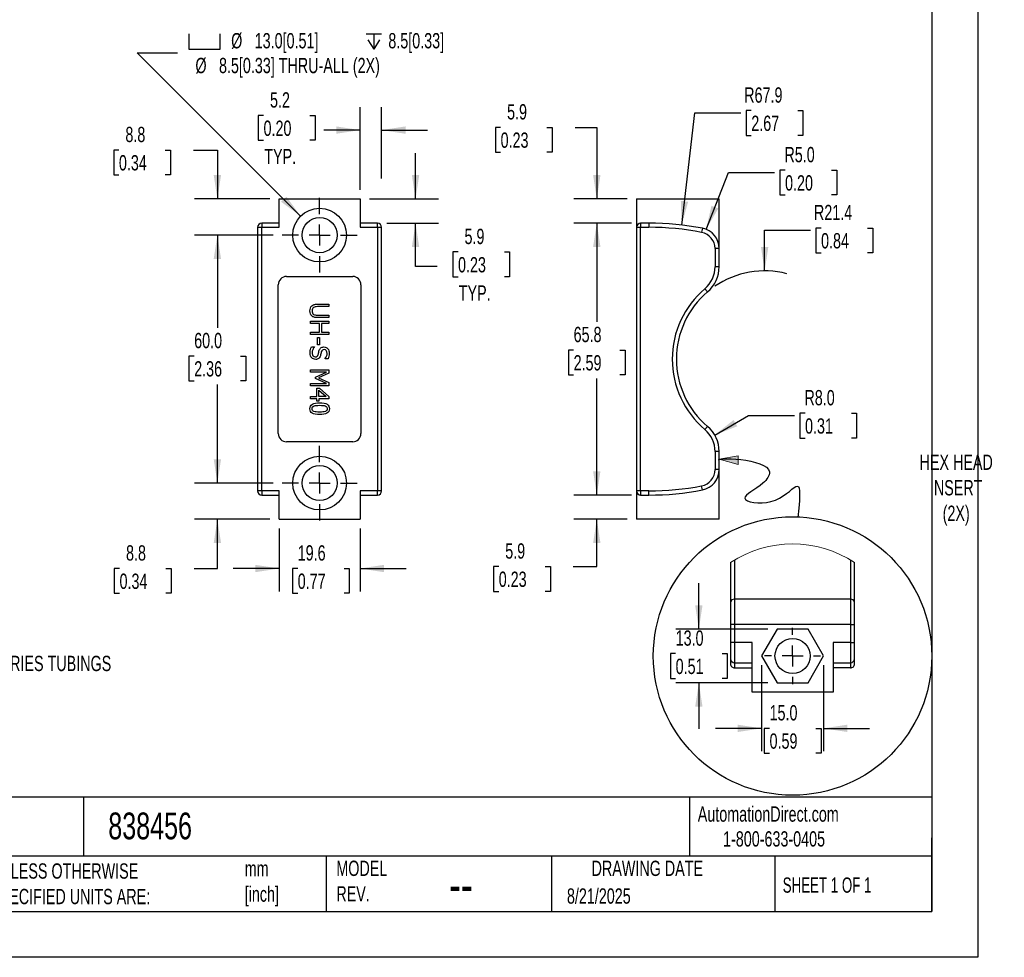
# Model space of a CAD drawing. Header units: millimetres. Extents: x 0 to 495, y 0 to 378.
# Tile 3 of 4: x 257 to 495, y 0 to 227. Entities that reach past the tile are written whole.
import ezdxf

# ---------------------------------------------------------------- set-up
doc = ezdxf.new("R2010")
doc.units = ezdxf.units.MM
doc.header["$LTSCALE"] = 1.75
doc.linetypes.add('CENTERX2', pattern=[20.32, 12.7, -2.54, 2.54, -2.54])
doc.layers.add('CENTER', color=40, linetype='CENTERX2')
doc.layers.add('DIMENSIONS', color=140, linetype='Continuous', lineweight=25)
doc.layers.add('TEXT', color=140, linetype='Continuous', lineweight=25)
doc.styles.add('SLDTEXTSTYLE0', font='TXT', dxfattribs={"width": 0.7})
doc.styles.add('SLDTEXTSTYLE1', font='TXT', dxfattribs={"width": 0.65})
doc.dimstyles.new('SLDDIMSTYLE0', dxfattribs={"dimtxt": 3.776514, "dimasz": 5.7785, "dimexe": 0, "dimexo": 0.0625, "dimgap": 0.944128, "dimtad": 0, "dimtih": 1, "dimtoh": 1, "dimdec": 1, "dimrnd": 1e-09, "dimzin": 4, "dimdsep": 46, "dimtxsty": 'SLDTEXTSTYLE0', "dimsah": 1, "dimcen": 0.09, "dimadec": 0, "dimazin": 1, "dimtfac": 1, "dimtdec": 1, "dimtmove": 0, "dimatfit": 0, "dimfxl": 0, "dimfrac": 2, "dimtolj": 1, "dimtzin": 12, "dimarcsym": 0})
doc.dimstyles.new('SLDDIMSTYLE1', dxfattribs={"dimtxt": 3.776514, "dimasz": 5.7785, "dimexe": 0, "dimexo": 0.0625, "dimgap": 0.944128, "dimtad": 0, "dimtih": 1, "dimtoh": 1, "dimdec": 1, "dimrnd": 1e-09, "dimzin": 12, "dimdsep": 46, "dimtxsty": 'SLDTEXTSTYLE0', "dimsah": 1, "dimcen": 0.09, "dimadec": 0, "dimazin": 3, "dimtfac": 1, "dimtdec": 1, "dimtmove": 0, "dimatfit": 0, "dimfxl": 0, "dimfrac": 2, "dimtolj": 1, "dimtzin": 12, "dimarcsym": 0})
doc.dimstyles.new('SLDDIMSTYLE2', dxfattribs={"dimtxt": 3.776514, "dimasz": 5.7785, "dimexe": 0, "dimexo": 0.0625, "dimgap": 0.944128, "dimtad": 0, "dimtih": 1, "dimtoh": 1, "dimdec": 1, "dimrnd": 1e-09, "dimzin": 4, "dimdsep": 46, "dimtxsty": 'SLDTEXTSTYLE0', "dimsah": 1, "dimcen": 0.09, "dimadec": 0, "dimazin": 1, "dimtfac": 1, "dimtdec": 1, "dimtofl": 0, "dimtmove": 0, "dimatfit": 3, "dimfxl": 0, "dimfrac": 2, "dimtolj": 1, "dimtzin": 12, "dimarcsym": 0})
doc.dimstyles.new('SLDDIMSTYLE3', dxfattribs={"dimtxt": 3.776514, "dimasz": 5.7785, "dimexe": 0, "dimexo": 0.0625, "dimgap": 0.944128, "dimtad": 0, "dimtih": 1, "dimtoh": 1, "dimdec": 1, "dimrnd": 1e-09, "dimzin": 12, "dimdsep": 46, "dimtxsty": 'SLDTEXTSTYLE0', "dimsah": 1, "dimcen": 0.09, "dimadec": 0, "dimazin": 3, "dimtfac": 1, "dimtdec": 1, "dimtofl": 0, "dimtmove": 0, "dimatfit": 3, "dimfxl": 0, "dimfrac": 2, "dimtolj": 1, "dimtzin": 12, "dimarcsym": 0})
doc.dimstyles.new('SLDDIMSTYLE4', dxfattribs={"dimtxt": 3.776514, "dimasz": 5.7785, "dimexe": 0, "dimexo": 0.0625, "dimgap": 0.944128, "dimtad": 0, "dimtih": 1, "dimtoh": 1, "dimdec": 1, "dimrnd": 1e-09, "dimzin": 12, "dimdsep": 46, "dimtxsty": 'SLDTEXTSTYLE0', "dimsah": 1, "dimcen": 0, "dimadec": 0, "dimazin": 3, "dimtfac": 1, "dimtdec": 1, "dimtofl": 0, "dimtmove": 0, "dimatfit": 3, "dimfxl": 0, "dimfrac": 2, "dimtolj": 1, "dimtzin": 12, "dimarcsym": 0})
doc.dimstyles.new('SLDDIMSTYLE5', dxfattribs={"dimtxt": 3.776514, "dimasz": 5.7785, "dimexe": 0, "dimexo": 0.0625, "dimgap": 0.944128, "dimtad": 0, "dimtih": 1, "dimtoh": 1, "dimdec": 1, "dimrnd": 1e-09, "dimzin": 4, "dimdsep": 46, "dimtxsty": 'SLDTEXTSTYLE0', "dimsah": 1, "dimcen": 0, "dimadec": 0, "dimazin": 1, "dimtfac": 1, "dimtdec": 1, "dimtofl": 0, "dimtmove": 0, "dimatfit": 3, "dimfxl": 0, "dimfrac": 2, "dimtolj": 1, "dimtzin": 12, "dimarcsym": 0})
doc.dimstyles.new('SLDDIMSTYLE6', dxfattribs={"dimtxt": 3.776514, "dimasz": 5.7785, "dimexe": 0, "dimexo": 0.0625, "dimgap": 0.944128, "dimtad": 0, "dimtih": 1, "dimtoh": 1, "dimdec": 1, "dimrnd": 1e-09, "dimzin": 12, "dimdsep": 46, "dimtxsty": 'SLDTEXTSTYLE0', "dimsah": 1, "dimcen": 0, "dimadec": 0, "dimazin": 3, "dimtfac": 1, "dimtdec": 1, "dimtofl": 0, "dimtmove": 0, "dimatfit": 3, "dimfxl": 0, "dimfrac": 2, "dimtolj": 1, "dimtzin": 12, "dimarcsym": 0})

# ---------------------------------------------------------------- blocks, each defined once
blk = doc.blocks.new('_D_21')
at = {"layer": 'DIMENSIONS'}
for p, q in [((373.52, 200.83), (372.25, 200.83)), ((372.25, 200.83), (372.25, 194.82)), ((384.74, 200.83), (386.01, 200.83)), ((386.01, 200.83), (386.01, 194.82)), ((391.55, 200.83), (396.79, 200.83)), ((396.79, 200.83), (396.79, 183.51)), ((372.25, 194.82), (373.52, 194.82)), ((386.01, 194.82), (384.74, 194.82)), ((404.17, 183.51), (391.23, 183.51)), ((405.17, 177.66), (391.23, 177.66)), ((396.79, 177.66), (396.79, 166.55))]:
    blk.add_line(p, q, dxfattribs=at)
for points in [[(396.79, 183.51), (397.68, 189.29), (395.9, 189.29)], [(396.79, 177.66), (395.9, 171.89), (397.68, 171.89)]]:
    blk.add_solid(points, dxfattribs=at)
at = {"layer": 'DIMENSIONS', "char_height": 3.704, "attachment_point": 1, "style": 'SLDTEXTSTYLE0'}
for s, insert in [('5.9', (375.09, 206.45)), ('0.23', (373.52, 199.6))]:
    blk.add_mtext(s, dxfattribs=dict(at, insert=insert))
blk = doc.blocks.new('_D_22')
at = {"layer": 'DIMENSIONS'}
for p, q in [((405.17, 177.66), (391.23, 177.66)), ((396.79, 177.66), (396.79, 153.8)), ((391.18, 146.95), (389.91, 146.95)), ((389.91, 146.95), (389.91, 140.95)), ((402.4, 146.95), (403.67, 146.95)), ((403.67, 146.95), (403.67, 140.95)), ((389.91, 140.95), (391.18, 140.95)), ((403.67, 140.95), (402.4, 140.95)), ((396.79, 111.86), (396.79, 140.1)), ((405.17, 111.86), (391.23, 111.86))]:
    blk.add_line(p, q, dxfattribs=at)
for points in [[(396.79, 177.66), (395.9, 171.89), (397.68, 171.89)], [(396.79, 111.86), (397.68, 117.64), (395.9, 117.64)]]:
    blk.add_solid(points, dxfattribs=at)
at = {"layer": 'DIMENSIONS', "char_height": 3.704, "attachment_point": 1, "style": 'SLDTEXTSTYLE0'}
for s, insert in [('65.8', (391.18, 152.57)), ('2.59', (391.18, 145.72))]:
    blk.add_mtext(s, dxfattribs=dict(at, insert=insert))
blk = doc.blocks.new('_D_23')
at = {"layer": 'DIMENSIONS'}
for p, q in [((396.79, 111.86), (396.79, 122.98)), ((405.17, 111.86), (391.23, 111.86)), ((404.17, 106.01), (391.23, 106.01)), ((396.79, 94.56), (396.79, 106.01)), ((373.07, 94.56), (371.8, 94.56)), ((371.8, 94.56), (371.8, 88.56)), ((384.29, 94.56), (385.56, 94.56)), ((385.56, 94.56), (385.56, 88.56)), ((391.1, 94.56), (396.79, 94.56)), ((371.8, 88.56), (373.07, 88.56)), ((385.56, 88.56), (384.29, 88.56))]:
    blk.add_line(p, q, dxfattribs=at)
for points in [[(396.79, 111.86), (397.68, 117.64), (395.9, 117.64)], [(396.79, 106.01), (395.9, 100.24), (397.68, 100.24)]]:
    blk.add_solid(points, dxfattribs=at)
at = {"layer": 'DIMENSIONS', "char_height": 3.704, "attachment_point": 1, "style": 'SLDTEXTSTYLE0'}
for s, insert in [('5.9', (374.64, 100.18)), ('0.23', (373.07, 93.34))]:
    blk.add_mtext(s, dxfattribs=dict(at, insert=insert))
blk = doc.blocks.new('_D_24')
at = {"layer": 'DIMENSIONS'}
for p, q in [((434.17, 204.9), (432.91, 204.9)), ((432.91, 204.9), (432.91, 198.9)), ((445.4, 204.9), (446.66, 204.9)), ((446.66, 204.9), (446.66, 198.9)), ((417.33, 177.2), (420.53, 204.37)), ((420.53, 204.37), (431.64, 204.37)), ((432.91, 198.9), (434.17, 198.9)), ((446.66, 198.9), (445.4, 198.9))]:
    blk.add_line(p, q, dxfattribs=at)
blk.add_solid([(417.33, 177.2), (418.89, 182.83), (417.12, 183.04)], dxfattribs=at)
at = {"layer": 'DIMENSIONS', "char_height": 3.704, "attachment_point": 1, "style": 'SLDTEXTSTYLE0'}
for s, insert in [('R67.9', (432.46, 210.52)), ('2.67', (434.17, 203.68))]:
    blk.add_mtext(s, dxfattribs=dict(at, insert=insert))
blk = doc.blocks.new('_D_25')
at = {"layer": 'DIMENSIONS'}
for p, q in [((423.24, 176.16), (428.69, 189.95)), ((428.69, 189.95), (439.8, 189.95)), ((442.34, 190.48), (441.07, 190.48)), ((441.07, 190.48), (441.07, 184.48)), ((453.56, 190.48), (454.83, 190.48)), ((454.83, 190.48), (454.83, 184.48)), ((441.07, 184.48), (442.34, 184.48)), ((454.83, 184.48), (453.56, 184.48))]:
    blk.add_line(p, q, dxfattribs=at)
blk.add_solid([(423.24, 176.16), (426.19, 181.21), (424.53, 181.86)], dxfattribs=at)
at = {"layer": 'DIMENSIONS', "char_height": 3.704, "attachment_point": 1, "style": 'SLDTEXTSTYLE0'}
for s, insert in [('R5.0', (442.19, 196.1)), ('0.20', (442.34, 189.25))]:
    blk.add_mtext(s, dxfattribs=dict(at, insert=insert))
blk = doc.blocks.new('_D_26')
at = {"layer": 'DIMENSIONS'}
for p, q in [((451.05, 176.47), (449.78, 176.47)), ((449.78, 176.47), (449.78, 170.47)), ((462.27, 176.47), (463.54, 176.47)), ((463.54, 176.47), (463.54, 170.47)), ((437.4, 166.11), (437.4, 175.94)), ((437.4, 175.94), (448.51, 175.94)), ((449.78, 170.47), (451.05, 170.47)), ((463.54, 170.47), (462.27, 170.47))]:
    blk.add_line(p, q, dxfattribs=at)
blk.add_arc((437.4, 144.76), 21.35, 75.4126, 124.3998, dxfattribs=at)
blk.add_solid([(437.4, 166.11), (438.29, 171.89), (436.51, 171.89)], dxfattribs=at)
at = {"layer": 'DIMENSIONS', "char_height": 3.704, "attachment_point": 1, "style": 'SLDTEXTSTYLE0'}
for s, insert in [('R21.4', (449.33, 182.09)), ('0.84', (451.05, 175.25))]:
    blk.add_mtext(s, dxfattribs=dict(at, insert=insert))
blk = doc.blocks.new('_D_27')
at = {"layer": 'DIMENSIONS'}
for p, q in [((425.33, 126.39), (433.53, 131.13)), ((433.53, 131.13), (444.64, 131.13)), ((447.17, 131.66), (445.91, 131.66)), ((445.91, 131.66), (445.91, 125.66)), ((458.4, 131.66), (459.66, 131.66)), ((459.66, 131.66), (459.66, 125.66)), ((445.91, 125.66), (447.17, 125.66)), ((459.66, 125.66), (458.4, 125.66))]:
    blk.add_line(p, q, dxfattribs=at)
blk.add_solid([(425.33, 126.39), (430.77, 128.51), (429.89, 130.05)], dxfattribs=at)
at = {"layer": 'DIMENSIONS', "char_height": 3.704, "attachment_point": 1, "style": 'SLDTEXTSTYLE0'}
for s, insert in [('R8.0', (447.03, 137.28)), ('0.31', (447.17, 130.43))]:
    blk.add_mtext(s, dxfattribs=dict(at, insert=insert))
blk = doc.blocks.new('_D_28')
at = {"layer": 'DIMENSIONS'}
for p, q in [((281.18, 195.35), (279.91, 195.35)), ((279.91, 195.35), (279.91, 189.35)), ((292.4, 195.35), (293.67, 195.35)), ((293.67, 195.35), (293.67, 189.35)), ((299.21, 195.35), (305, 195.35)), ((305, 195.35), (305, 183.51)), ((279.91, 189.35), (281.18, 189.35)), ((293.67, 189.35), (292.4, 189.35)), ((317.72, 183.51), (299.45, 183.51)), ((318.48, 174.76), (299.45, 174.76)), ((305, 174.76), (305, 163.65))]:
    blk.add_line(p, q, dxfattribs=at)
for points in [[(305, 183.51), (305.89, 189.29), (304.11, 189.29)], [(305, 174.76), (304.11, 168.99), (305.89, 168.99)]]:
    blk.add_solid(points, dxfattribs=at)
at = {"layer": 'DIMENSIONS', "char_height": 3.704, "attachment_point": 1, "style": 'SLDTEXTSTYLE0'}
for s, insert in [('8.8', (282.75, 200.97)), ('0.34', (281.18, 194.12))]:
    blk.add_mtext(s, dxfattribs=dict(at, insert=insert))
blk = doc.blocks.new('_D_29')
at = {"layer": 'DIMENSIONS'}
for p, q in [((318.48, 174.76), (299.45, 174.76)), ((305, 174.76), (305, 152.34)), ((299.39, 145.49), (298.12, 145.49)), ((298.12, 145.49), (298.12, 139.49)), ((310.61, 145.49), (311.88, 145.49)), ((311.88, 145.49), (311.88, 139.49)), ((298.12, 139.49), (299.39, 139.49)), ((305, 114.76), (305, 138.64)), ((311.88, 139.49), (310.61, 139.49)), ((318.48, 114.76), (299.45, 114.76))]:
    blk.add_line(p, q, dxfattribs=at)
for points in [[(305, 174.76), (304.11, 168.99), (305.89, 168.99)], [(305, 114.76), (305.89, 120.54), (304.11, 120.54)]]:
    blk.add_solid(points, dxfattribs=at)
at = {"layer": 'DIMENSIONS', "char_height": 3.704, "attachment_point": 1, "style": 'SLDTEXTSTYLE0'}
for s, insert in [('60.0', (299.39, 151.11)), ('2.36', (299.39, 144.26))]:
    blk.add_mtext(s, dxfattribs=dict(at, insert=insert))
blk = doc.blocks.new('_D_30')
at = {"layer": 'DIMENSIONS'}
for p, q in [((305, 114.76), (305, 125.88)), ((318.48, 114.76), (299.45, 114.76)), ((317.72, 106.01), (299.45, 106.01)), ((305, 94.09), (305, 106.01)), ((281.33, 94.09), (280.06, 94.09)), ((280.06, 94.09), (280.06, 88.09)), ((292.55, 94.09), (293.82, 94.09)), ((293.82, 94.09), (293.82, 88.09)), ((299.36, 94.09), (305, 94.09)), ((280.06, 88.09), (281.33, 88.09)), ((293.82, 88.09), (292.55, 88.09))]:
    blk.add_line(p, q, dxfattribs=at)
for points in [[(305, 114.76), (305.89, 120.54), (304.11, 120.54)], [(305, 106.01), (304.11, 100.24), (305.89, 100.24)]]:
    blk.add_solid(points, dxfattribs=at)
at = {"layer": 'DIMENSIONS', "char_height": 3.704, "attachment_point": 1, "style": 'SLDTEXTSTYLE0'}
for s, insert in [('8.8', (282.9, 99.71)), ('0.34', (281.33, 92.86))]:
    blk.add_mtext(s, dxfattribs=dict(at, insert=insert))
blk = doc.blocks.new('_D_31')
at = {"layer": 'DIMENSIONS'}
for p, q in [((339.54, 185.74), (339.54, 205.73)), ((344.74, 188.49), (344.74, 205.73)), ((316.17, 203.71), (314.9, 203.71)), ((314.9, 203.71), (314.9, 197.71)), ((327.39, 203.71), (328.66, 203.71)), ((328.66, 203.71), (328.66, 197.71)), ((339.54, 200.18), (330.77, 200.18)), ((344.74, 200.18), (355.86, 200.18)), ((314.9, 197.71), (316.17, 197.71)), ((328.66, 197.71), (327.39, 197.71))]:
    blk.add_line(p, q, dxfattribs=at)
for points in [[(339.54, 200.18), (333.76, 201.07), (333.76, 199.29)], [(344.74, 200.18), (350.52, 199.29), (350.52, 201.07)]]:
    blk.add_solid(points, dxfattribs=at)
at = {"layer": 'DIMENSIONS', "char_height": 3.704, "attachment_point": 1, "style": 'SLDTEXTSTYLE0'}
for s, insert in [('5.2', (317.74, 209.33)), ('0.20', (316.17, 202.48)), ('TYP.', (316.35, 195.64))]:
    blk.add_mtext(s, dxfattribs=dict(at, insert=insert))
blk = doc.blocks.new('_D_32')
at = {"layer": 'DIMENSIONS'}
for p, q in [((352.94, 183.51), (352.94, 194.63)), ((341.77, 183.51), (358.5, 183.51)), ((345.97, 177.66), (358.5, 177.66)), ((352.94, 167.15), (352.94, 177.66)), ((363.22, 170.68), (361.95, 170.68)), ((361.95, 170.68), (361.95, 164.68)), ((374.44, 170.68), (375.71, 170.68)), ((375.71, 170.68), (375.71, 164.68)), ((358.15, 167.15), (352.94, 167.15)), ((361.95, 164.68), (363.22, 164.68)), ((375.71, 164.68), (374.44, 164.68))]:
    blk.add_line(p, q, dxfattribs=at)
for points in [[(352.94, 183.51), (353.83, 189.29), (352.05, 189.29)], [(352.94, 177.66), (352.05, 171.89), (353.83, 171.89)]]:
    blk.add_solid(points, dxfattribs=at)
at = {"layer": 'DIMENSIONS', "char_height": 3.704, "attachment_point": 1, "style": 'SLDTEXTSTYLE0'}
for s, insert in [('5.9', (364.79, 176.3)), ('0.23', (363.22, 169.45)), ('TYP.', (363.4, 162.6))]:
    blk.add_mtext(s, dxfattribs=dict(at, insert=insert))
blk = doc.blocks.new('_D_33')
at = {"layer": 'DIMENSIONS'}
for p, q in [((319.94, 103.79), (319.94, 88.53)), ((339.54, 103.79), (339.54, 88.53)), ((319.94, 94.09), (308.83, 94.09)), ((324.43, 94.09), (323.16, 94.09)), ((323.16, 94.09), (323.16, 88.09)), ((335.65, 94.09), (336.92, 94.09)), ((336.92, 94.09), (336.92, 88.09)), ((339.54, 94.09), (350.66, 94.09)), ((323.16, 88.09), (324.43, 88.09)), ((336.92, 88.09), (335.65, 88.09))]:
    blk.add_line(p, q, dxfattribs=at)
for points in [[(319.94, 94.09), (314.16, 94.98), (314.16, 93.2)], [(339.54, 94.09), (345.32, 93.2), (345.32, 94.98)]]:
    blk.add_solid(points, dxfattribs=at)
at = {"layer": 'DIMENSIONS', "char_height": 3.704, "attachment_point": 1, "style": 'SLDTEXTSTYLE0'}
for s, insert in [('19.6', (324.43, 99.71)), ('0.77', (324.43, 92.86))]:
    blk.add_mtext(s, dxfattribs=dict(at, insert=insert))
blk = doc.blocks.new('SW_SYMBOL_HOLE_SPOT')
at = {"layer": 'DIMENSIONS', "color": 0}
for p, q in [((0, 1531.25), (0, 131.25)), ((2800, 131.25), (2800, 1531.25)), ((0, 131.25), (2800, 131.25))]:
    blk.add_line(p, q, dxfattribs=at)
blk = doc.blocks.new('SW_SYMBOL_HOLE_DEPTH')
at = {"layer": 'DIMENSIONS', "color": 0}
for p, q in [((0, 1531.25), (1400, 1531.25)), ((175, 971.25), (700, 131.25)), ((700, 1531.25), (700, 131.25)), ((1225, 971.25), (700, 131.25))]:
    blk.add_line(p, q, dxfattribs=at)
blk = doc.blocks.new('_D_34')
at = {"layer": 'DIMENSIONS'}
for p, q in [((325.15, 179.36), (285.62, 218.89)), ((285.62, 218.89), (295.35, 218.89))]:
    blk.add_line(p, q, dxfattribs=at)
blk.add_solid([(325.15, 179.36), (321.69, 184.07), (320.43, 182.82)], dxfattribs=at)
at = {"layer": 'DIMENSIONS', "xscale": 0.002688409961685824, "yscale": 0.002688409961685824, "zscale": 0.002688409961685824}
for name, p in [('SW_SYMBOL_HOLE_SPOT', (298.12, 219.39)), ('SW_SYMBOL_HOLE_DEPTH', (340.96, 219.39))]:
    blk.add_blockref(name, p, dxfattribs=at)
at = {"layer": 'DIMENSIONS', "attachment_point": 1, "style": 'SLDTEXTSTYLE0'}
for s, insert, char_height in [('13.0[0.51]', (314.03, 223.66), 3.704), ('8.5[0.33]', (346.36, 223.66), 3.704), ('%%c', (308.33, 223.66), 3.704), ('%%c', (299.69, 217.66), 3.704), ('8.5[0.33] THRU-ALL (2X)', (305.39, 217.66), 3.7042)]:
    blk.add_mtext(s, dxfattribs=dict(at, insert=insert, char_height=char_height))
blk = doc.blocks.new('SW_CENTERMARKSYMBOL_7')
at = {"layer": 'CENTER', "color": 0}
for p, q in [((0, 5.08), (0, 9.04)), ((0, 0), (0, 2.54)), ((-5.08, 0), (-9.04, 0)), ((0, 0), (-2.54, 0)), ((0, 0), (0, -2.54)), ((0, 0), (2.54, 0)), ((5.08, 0), (9.04, 0)), ((0, -5.08), (0, -9.04))]:
    blk.add_line(p, q, dxfattribs=at)
blk = doc.blocks.new('SW_CENTERMARKSYMBOL_8')
at = {"layer": 'CENTER', "color": 0}
for p, q in [((0, 5.08), (0, 9.04)), ((0, 0), (0, 2.54)), ((-5.08, 0), (-9.04, 0)), ((0, 0), (-2.54, 0)), ((0, 0), (0, -2.54)), ((0, 0), (2.54, 0)), ((5.08, 0), (9.04, 0)), ((0, -5.08), (0, -9.04))]:
    blk.add_line(p, q, dxfattribs=at)
blk = doc.blocks.new('_D_35')
at = {"layer": 'DIMENSIONS'}
for p, q in [((436.64, 70.7), (436.64, 49.86)), ((451.65, 70.7), (451.65, 49.86)), ((436.64, 55.41), (425.53, 55.41)), ((438.59, 55.41), (437.32, 55.41)), ((437.32, 55.41), (437.32, 49.41)), ((449.81, 55.41), (451.08, 55.41)), ((451.08, 55.41), (451.08, 49.41)), ((451.65, 55.41), (462.77, 55.41)), ((437.32, 49.41), (438.59, 49.41)), ((451.08, 49.41), (449.81, 49.41))]:
    blk.add_line(p, q, dxfattribs=at)
for points in [[(436.64, 55.41), (430.86, 56.3), (430.86, 54.52)], [(451.65, 55.41), (457.43, 54.52), (457.43, 56.3)]]:
    blk.add_solid(points, dxfattribs=at)
at = {"layer": 'DIMENSIONS', "char_height": 3.704, "attachment_point": 1, "style": 'SLDTEXTSTYLE0'}
for s, insert in [('15.0', (438.59, 61.03)), ('0.59', (438.59, 54.19))]:
    blk.add_mtext(s, dxfattribs=dict(at, insert=insert))
blk = doc.blocks.new('_D_36')
at = {"layer": 'DIMENSIONS'}
for p, q in [((421.48, 79.42), (421.48, 90.53)), ((438.17, 79.42), (415.93, 79.42)), ((415.87, 73.49), (414.6, 73.49)), ((414.6, 73.49), (414.6, 67.49)), ((427.09, 73.49), (428.36, 73.49)), ((428.36, 73.49), (428.36, 67.49)), ((414.6, 67.49), (415.87, 67.49)), ((428.36, 67.49), (427.09, 67.49)), ((438.17, 66.42), (415.93, 66.42)), ((421.48, 66.42), (421.48, 55.31))]:
    blk.add_line(p, q, dxfattribs=at)
for points in [[(421.48, 79.42), (422.37, 85.2), (420.59, 85.2)], [(421.48, 66.42), (420.59, 60.64), (422.37, 60.64)]]:
    blk.add_solid(points, dxfattribs=at)
at = {"layer": 'DIMENSIONS', "char_height": 3.704, "attachment_point": 1, "style": 'SLDTEXTSTYLE0'}
for s, insert in [('13.0', (415.87, 79.11)), ('0.51', (415.87, 72.26))]:
    blk.add_mtext(s, dxfattribs=dict(at, insert=insert))
blk = doc.blocks.new('SW_CENTERMARKSYMBOL_9')
at = {"layer": 'CENTER', "color": 0}
for p, q in [((0, 5.08), (0, 6.79)), ((0, 0), (0, 2.54)), ((-5.08, 0), (-6.79, 0)), ((0, 0), (-2.54, 0)), ((0, 0), (0, -2.54)), ((0, 0), (2.54, 0)), ((5.08, 0), (6.79, 0)), ((0, -5.08), (0, -6.79))]:
    blk.add_line(p, q, dxfattribs=at)

msp = doc.modelspace()

# ---------------------------------------------------------------- hatches: boundary and pattern name
at = {"layer": 'DIMENSIONS'}
h = msp.add_hatch(color=256, dxfattribs=at)
edge = h.paths.add_edge_path(flags=0)
edge.add_line((426.4, 120.58), (426.54, 120.54))
edge.add_spline(control_points=[(426.54, 120.54), (427.24, 120.69), (429, 120.7), (430.97, 120.51)], knot_values=[0.04702, 0.04702, 0.04702, 0.04702, 0.141182, 0.141182, 0.141182, 0.141182], weights=[1, 1, 1, 1], degree=3, periodic=0)
edge.add_line((430.97, 120.51), (430.97, 121.33))
edge.add_line((430.97, 121.33), (426.4, 120.58))
h = msp.add_hatch(color=256, dxfattribs=at)
edge = h.paths.add_edge_path(flags=0)
edge.add_spline(control_points=[(430.97, 120.51), (429, 120.7), (427.24, 120.69), (426.54, 120.54)], knot_values=[0.858818, 0.858818, 0.858818, 0.858818, 0.95298, 0.95298, 0.95298, 0.95298], weights=[1, 1, 1, 1], degree=3, periodic=0)
edge.add_line((426.54, 120.54), (430.97, 119.27))
edge.add_line((430.97, 119.27), (430.97, 120.51))

# ---------------------------------------------------------------- linework, layer by layer
at = {"color": 7, "linetype": 'Continuous'}
for p, q in [((488.95, 377.83), (488.95, 0)), ((488.95, 0), (0, 0))]:
    msp.add_line(p, q, dxfattribs=at)
for p, q in [((319.94, 176.66), (319.94, 183.51)), ((319.94, 183.51), (339.54, 183.51)), ((339.54, 183.51), (339.54, 176.66)), ((406.4, 183.51), (426.4, 183.51)), ((406.4, 183.51), (406.4, 176.66)), ((426.4, 171.51), (426.4, 183.51)), ((314.74, 176.66), (314.74, 112.86)), ((314.74, 176.66), (315.74, 176.66)), ((315.74, 177.66), (315.74, 176.66)), ((319.94, 177.66), (315.74, 177.66)), ((315.74, 112.86), (315.74, 176.66)), ((315.74, 176.66), (319.94, 176.66)), ((343.74, 177.66), (339.54, 177.66)), ((339.54, 176.66), (343.74, 176.66)), ((343.74, 176.66), (343.74, 177.66)), ((343.74, 176.66), (343.74, 112.86)), ((343.74, 176.66), (344.74, 176.66)), ((344.74, 112.86), (344.74, 176.66)), ((406.4, 176.66), (406.4, 112.86)), ((406.4, 176.66), (407.4, 176.66)), ((409.4, 177.66), (407.4, 177.66)), ((407.4, 177.66), (407.4, 176.66)), ((407.4, 112.86), (407.4, 176.66)), ((407.4, 176.66), (409.4, 176.66)), ((409.4, 177.66), (409.4, 176.66)), ((422.35, 176.42), (422.16, 175.44)), ((425.4, 171.51), (425.4, 167.13)), ((426.4, 171.51), (425.4, 171.51)), ((426.4, 167.13), (426.4, 171.51)), ((426.4, 167.13), (425.4, 167.13)), ((321.74, 164.76), (337.74, 164.76)), ((319.74, 126.76), (319.74, 162.76)), ((339.74, 162.76), (339.74, 126.76)), ((423.58, 161.04), (422.93, 161.8)), ((329.19, 158.06), (332, 158.06)), ((332, 157.46), (329.19, 157.46)), ((332, 158.06), (332, 157.46)), ((329.17, 155.4), (332, 155.4)), ((332, 155.4), (332, 154.8)), ((327.5, 153.34), (327.5, 153.94)), ((327.5, 153.94), (332, 153.94)), ((329.7, 153.34), (327.5, 153.34)), ((332, 154.8), (329.19, 154.8)), ((329.7, 151.27), (329.7, 153.34)), ((332, 153.34), (330.23, 153.34)), ((330.23, 153.34), (330.23, 151.27)), ((332, 153.94), (332, 153.34)), ((327.5, 150.68), (327.5, 151.27)), ((327.5, 151.27), (329.7, 151.27)), ((332, 150.68), (327.5, 150.68)), ((330.23, 151.27), (332, 151.27)), ((332, 151.27), (332, 150.68)), ((327.77, 147.74), (328.52, 147.74)), ((328.52, 147.74), (328.52, 147.7)), ((329.19, 148.24), (329.19, 149.95)), ((329.19, 149.95), (329.74, 149.95)), ((329.74, 148.24), (329.19, 148.24)), ((329.74, 149.95), (329.74, 148.24)), ((331.07, 144.86), (331.07, 144.9)), ((331.78, 144.86), (331.07, 144.86)), ((327.5, 141.58), (327.5, 142.14)), ((327.5, 142.14), (332, 142.14)), ((331.37, 141.58), (327.5, 141.58)), ((328.74, 140.42), (331.37, 141.58)), ((332, 141.32), (329.49, 140.2)), ((332, 142.14), (332, 141.32)), ((327.5, 138.28), (327.5, 138.88)), ((327.5, 138.88), (331.37, 138.88)), ((332, 138.28), (327.5, 138.28)), ((328.74, 140.05), (328.74, 140.42)), ((331.37, 138.88), (328.74, 140.05)), ((329.49, 140.2), (332, 139.11)), ((332, 139.11), (332, 138.28)), ((329.04, 135.72), (329.04, 137.7)), ((329.04, 137.7), (329.68, 137.7)), ((329.53, 137.23), (331.28, 135.72)), ((329.53, 135.72), (329.53, 137.23)), ((329.68, 137.7), (332, 135.69)), ((327.5, 135.14), (327.5, 135.72)), ((327.5, 135.72), (329.04, 135.72)), ((329.04, 135.14), (327.5, 135.14)), ((329.04, 134.6), (329.04, 135.14)), ((329.53, 134.6), (329.04, 134.6)), ((331.28, 135.72), (329.53, 135.72)), ((332, 135.14), (329.53, 135.14)), ((329.53, 135.14), (329.53, 134.6)), ((332, 135.69), (332, 135.14)), ((423.58, 128.49), (422.93, 127.73)), ((337.74, 124.76), (321.74, 124.76)), ((425.4, 122.39), (425.4, 118.02)), ((426.4, 122.39), (425.4, 122.39)), ((426.4, 118.02), (426.4, 122.39)), ((426.4, 118.02), (425.4, 118.02)), ((426.4, 106.01), (426.4, 118.02)), ((315.74, 112.86), (314.74, 112.86)), ((319.94, 112.86), (315.74, 112.86)), ((315.74, 112.86), (315.74, 111.86)), ((319.94, 106.01), (319.94, 112.86)), ((343.74, 112.86), (339.54, 112.86)), ((339.54, 112.86), (339.54, 106.01)), ((343.74, 111.86), (343.74, 112.86)), ((344.74, 112.86), (343.74, 112.86)), ((407.4, 112.86), (406.4, 112.86)), ((406.4, 112.86), (406.4, 106.01)), ((409.4, 112.86), (407.4, 112.86)), ((407.4, 112.86), (407.4, 111.86)), ((409.4, 111.86), (409.4, 112.86)), ((422.35, 113.11), (422.16, 114.09)), ((315.74, 111.86), (319.94, 111.86)), ((339.54, 111.86), (343.74, 111.86)), ((407.4, 111.86), (409.4, 111.86)), ((319.94, 106.01), (339.54, 106.01)), ((426.4, 106.01), (406.4, 106.01)), ((429.15, 95.53), (429.15, 85.88)), ((430.15, 86.65), (430.15, 96.17)), ((458.15, 96.17), (458.15, 86.65)), ((459.15, 85.88), (459.15, 95.53)), ((429.15, 85.88), (429.15, 80.55)), ((458.15, 86.65), (430.15, 86.65)), ((430.15, 80.55), (430.15, 86.65)), ((458.15, 86.65), (458.15, 80.55)), ((459.15, 80.55), (459.15, 85.88)), ((430.15, 80.55), (429.15, 80.55)), ((429.15, 80.55), (429.15, 76.17)), ((458.15, 80.55), (430.15, 80.55)), ((430.15, 76.17), (430.15, 80.55)), ((440.4, 79.42), (436.64, 72.92)), ((447.9, 79.42), (440.4, 79.42)), ((451.65, 72.92), (447.9, 79.42)), ((458.15, 80.55), (459.15, 80.55)), ((458.15, 80.55), (458.15, 76.17)), ((459.15, 76.17), (459.15, 80.55)), ((430.15, 76.17), (429.15, 76.17)), ((429.15, 76.17), (429.15, 72.25)), ((434.35, 76.17), (430.15, 76.17)), ((430.15, 71.27), (430.15, 76.17)), ((434.35, 64.17), (434.35, 76.17)), ((458.15, 76.17), (453.95, 76.17)), ((453.95, 76.17), (453.95, 64.17)), ((458.15, 76.17), (459.15, 76.17)), ((458.15, 76.17), (458.15, 71.27)), ((459.15, 72.25), (459.15, 76.17)), ((429.15, 72.25), (429.15, 71.02)), ((436.64, 72.92), (440.4, 66.42)), ((447.9, 66.42), (451.65, 72.92)), ((459.15, 71.02), (459.15, 72.25)), ((430.15, 71.27), (434.35, 71.27)), ((430.15, 70.02), (430.15, 71.27)), ((430.15, 70.02), (434.35, 70.02)), ((453.95, 71.27), (458.15, 71.27)), ((458.15, 70.02), (453.95, 70.02)), ((458.15, 71.27), (458.15, 70.02)), ((440.4, 66.42), (447.9, 66.42)), ((453.95, 64.17), (434.35, 64.17))]:
    msp.add_line(p, q)
at = {"color": 140, "linetype": 'Continuous', "lineweight": 18}
for p, q in [((426.4, 120.58), (430.97, 121.33)), ((430.97, 119.27), (426.4, 120.58)), ((430.97, 121.33), (430.97, 119.27))]:
    msp.add_line(p, q, dxfattribs=at)
for centre, radius in [((329.74, 174.76), 6.5), ((329.74, 174.76), 4.25), ((329.74, 114.76), 6.5), ((329.74, 114.76), 4.25), ((444.15, 72.92), 4.25)]:
    msp.add_circle(centre, radius)
for centre, radius, start, end in [((315.74, 176.66), 1, 90, 180), ((343.74, 176.66), 1, 0, 90), ((407.4, 176.66), 1, 90, 180), ((409.4, 109.76), 67.9, 79.0017, 90), ((409.4, 109.76), 66.9, 79.0017, 90), ((421.4, 171.51), 5, 0, 79.0017), ((421.4, 171.51), 4, 0, 79.0017), ((418.4, 167.13), 7, 310.3428, 0), ((418.4, 167.13), 8, 310.3428, 0), ((321.74, 162.76), 2, 90, 180), ((337.74, 162.76), 2, 0, 90), ((437.4, 144.76), 22.35, 130.3428, 229.6572), ((437.4, 144.76), 21.35, 130.3428, 229.6572), ((321.74, 126.76), 2, 180, 270), ((337.74, 126.76), 2, 270, 0), ((418.4, 122.39), 7, 0, 49.6572), ((418.4, 122.39), 8, 0, 49.6572), ((421.4, 118.02), 4, 280.9983, 0), ((421.4, 118.02), 5, 280.9983, 0), ((315.74, 112.86), 1, 180, 270), ((343.74, 112.86), 1, 270, 0), ((407.4, 112.86), 1, 180, 270), ((409.4, 179.76), 66.9, 270, 280.9983), ((409.4, 179.76), 67.9, 270, 280.9983), ((430.04, 85.75), 0.906, 83.3574, 171.2707), ((458.25, 85.75), 0.906, 8.7293, 96.6426), ((430.14, 72.26), 0.991, 180.5358, 270.5261), ((458.16, 72.26), 0.991, 269.4739, 359.4642), ((430.15, 71.02), 1, 179.9998, 270), ((458.15, 71.02), 1, 270, 0.0002)]:
    msp.add_arc(centre, radius, start, end)
at = {"color": 7, "linetype": 'Continuous', "lineweight": 18}
msp.add_arc((444.15, 72.92), 27.14, 56.4433, 123.5567, dxfattribs=at)
for points in [[(327.4, 156.43), (327.4, 156.96), (327.54, 157.35), (327.82, 157.63)], [(328.28, 157.26), (328.04, 157.1), (327.91, 156.83), (327.91, 156.43)], [(329.98, 147.42), (330.17, 147.6), (330.44, 147.71), (330.79, 147.71)], [(329.58, 146.67), (329.66, 146.98), (329.78, 147.23), (329.98, 147.42)], [(332.08, 146.19), (332.08, 145.69), (331.97, 145.24), (331.78, 144.86)], [(331.11, 133.43), (331.43, 133.3), (331.59, 133.09), (331.59, 132.76)], [(328.37, 132.09), (328.06, 132.21), (327.9, 132.43), (327.9, 132.76)], [(329.75, 131.93), (329.13, 131.93), (328.67, 131.98), (328.37, 132.09)], [(331.12, 132.1), (330.81, 131.97), (330.36, 131.93), (329.75, 131.93)], [(331.59, 132.76), (331.59, 132.42), (331.43, 132.22), (331.12, 132.1)]]:
    msp.add_open_spline(points, degree=3)
for points in [[(327.82, 157.63), (327.97, 157.78), (328.16, 157.9), (328.6, 158.02), (328.87, 158.06), (329.19, 158.06)], [(329.19, 157.46), (328.98, 157.46), (328.8, 157.44), (328.52, 157.39), (328.39, 157.34), (328.28, 157.26)], [(327.82, 155.23), (327.68, 155.37), (327.57, 155.54), (327.43, 155.92), (327.4, 156.15), (327.4, 156.43)], [(329.19, 154.8), (328.87, 154.8), (328.61, 154.83), (328.16, 154.96), (327.97, 155.07), (327.82, 155.23)], [(327.91, 156.43), (327.91, 156.24), (327.94, 156.08), (328.07, 155.78), (328.16, 155.67), (328.28, 155.59)], [(328.28, 155.59), (328.39, 155.52), (328.52, 155.46), (328.8, 155.41), (328.97, 155.4), (329.17, 155.4)], [(327.42, 146.26), (327.42, 146.59), (327.45, 146.87), (327.59, 147.32), (327.67, 147.54), (327.77, 147.74)], [(328.52, 147.7), (328.33, 147.5), (328.19, 147.28), (327.98, 146.78), (327.93, 146.54), (327.93, 146.31)], [(330.79, 147.71), (331.15, 147.71), (331.46, 147.56), (331.95, 147), (332.08, 146.63), (332.08, 146.19)], [(327.82, 145.09), (327.69, 145.23), (327.59, 145.4), (327.45, 145.76), (327.42, 145.99), (327.42, 146.26)], [(327.93, 146.31), (327.93, 145.98), (328, 145.73), (328.28, 145.39), (328.46, 145.3), (328.68, 145.3)], [(328.68, 145.3), (328.86, 145.3), (329.01, 145.35), (329.23, 145.53), (329.32, 145.67), (329.37, 145.86)], [(329.91, 145.57), (329.82, 145.26), (329.68, 145.04), (329.29, 144.75), (329.06, 144.68), (328.78, 144.68)], [(329.37, 145.86), (329.41, 146), (329.45, 146.12), (329.5, 146.35), (329.53, 146.5), (329.58, 146.67)], [(330.15, 146.5), (330.12, 146.37), (330.08, 146.21), (329.99, 145.85), (329.95, 145.7), (329.91, 145.57)], [(330.85, 147.08), (330.66, 147.08), (330.51, 147.03), (330.28, 146.83), (330.2, 146.69), (330.15, 146.5)], [(331.56, 146.15), (331.56, 146.43), (331.49, 146.65), (331.23, 147), (331.06, 147.08), (330.85, 147.08)], [(331.07, 144.9), (331.2, 145.04), (331.31, 145.23), (331.51, 145.67), (331.56, 145.91), (331.56, 146.15)], [(328.78, 144.68), (328.6, 144.68), (328.43, 144.72), (328.09, 144.86), (327.94, 144.96), (327.82, 145.09)], [(327.4, 132.76), (327.4, 133.25), (327.59, 133.62), (328.36, 134.08), (328.95, 134.2), (329.74, 134.2)], [(327.9, 132.76), (327.9, 132.93), (327.94, 133.07), (328.11, 133.29), (328.23, 133.37), (328.39, 133.43)], [(328.39, 133.43), (328.55, 133.49), (328.74, 133.53), (329.16, 133.57), (329.43, 133.58), (329.74, 133.58)], [(329.74, 134.2), (330.55, 134.2), (331.15, 134.08), (331.9, 133.61), (332.09, 133.25), (332.09, 132.76)], [(329.74, 133.58), (330.04, 133.58), (330.3, 133.57), (330.77, 133.53), (330.96, 133.49), (331.11, 133.43)], [(329.75, 131.32), (328.94, 131.32), (328.35, 131.44), (327.59, 131.91), (327.4, 132.27), (327.4, 132.76)], [(332.09, 132.76), (332.09, 132.26), (331.89, 131.9), (331.11, 131.43), (330.53, 131.32), (329.75, 131.32)]]:
    msp.add_open_spline(points, degree=3, knots=[0, 0, 0, 0, 0.5, 0.5, 1, 1, 1, 1])
at = {"layer": 'DIMENSIONS'}
msp.add_circle((444.15, 72.92), 33.69, dxfattribs=at)
msp.add_open_spline([(426.4, 120.21), (424.54, 121.12), (441.5, 120.77), (436.7, 113.78), (429.47, 110.66), (444.2, 108.35), (446.77, 119.71), (445.45, 106.46)], degree=3, knots=[0, 0, 0, 0, 0.303802, 0.377332, 0.511842, 0.662184, 1, 1, 1, 1], dxfattribs=at)
at = {"layer": 'TEXT'}
for p, q in [((477.84, 366.71), (477.84, 11.11)), ((477.84, 38.72), (11.11, 38.72)), ((272.58, 38.72), (272.58, 24.45)), ((419.26, 38.72), (419.26, 24.45)), ((477.84, 11.11), (477.84, 28.89)), ((477.84, 24.45), (11.11, 24.45)), ((331.28, 24.45), (331.28, 11.11)), ((385.81, 24.45), (385.81, 11.11)), ((439.86, 24.45), (439.86, 11.11)), ((11.11, 11.11), (477.84, 11.11))]:
    msp.add_line(p, q, dxfattribs=at)

# ---------------------------------------------------------------- block references
at = {"layer": 'CENTER'}
for name, p in [('SW_CENTERMARKSYMBOL_8', (329.74, 174.76)), ('SW_CENTERMARKSYMBOL_7', (329.74, 114.76)), ('SW_CENTERMARKSYMBOL_9', (444.15, 72.92))]:
    msp.add_blockref(name, p, dxfattribs=at)

# ---------------------------------------------------------------- texts
at = {"color": 179, "linetype": 'Continuous', "lineweight": 18, "char_height": 3.7042, "attachment_point": 1, "style": 'SLDTEXTSTYLE0'}
for s, insert in [('AutomationDirect.com', (421.22, 36.53)), ('1-800-633-0405', (427.34, 30.51))]:
    msp.add_mtext(s, dxfattribs=dict(at, insert=insert))
at = {"layer": 'DIMENSIONS', "char_height": 3.7042, "style": 'SLDTEXTSTYLE0'}
for s, insert, attachment_point in [('HEX HEAD^JINSERT^J(2X)', (483.74, 121.66), 2), ('NOTE: PACKAGE OF 5 FOR USE WITH EWL-PAB AND EWT-PA SERIES TUBINGS', (146.78, 72.97), 1)]:
    msp.add_mtext(s, dxfattribs=dict(at, insert=insert, attachment_point=attachment_point))
at = {"layer": 'TEXT'}
for s, insert, char_height, attachment_point, style in [('838456', (278.61, 35.04), 6.482, 1, 'SLDTEXTSTYLE0'), ('UNLESS OTHERWISE ^JSPECIFIED UNITS ARE:', (250.02, 22.74), 3.7042, 1, 'SLDTEXTSTYLE0'), ('mm^J[inch]', (311.61, 23.33), 3.704, 1, 'SLDTEXTSTYLE0'), ('MODEL ^JREV.', (333.78, 23.39), 3.7042, 1, 'SLDTEXTSTYLE0'), ('DRAWING DATE', (409.02, 23.39), 3.7042, 2, 'SLDTEXTSTYLE0'), ('SHEET 1 OF 1', (441.77, 19.34), 3.7042, 1, 'SLDTEXTSTYLE1'), ('--', (361.02, 22.28), 9.26, 1, 'SLDTEXTSTYLE0'), ('8/21/2025', (389.57, 16.69), 3.704, 1, 'SLDTEXTSTYLE0')]:
    msp.add_mtext(s, dxfattribs=dict(at, insert=insert, char_height=char_height, attachment_point=attachment_point, style=style))

# ---------------------------------------------------------------- dimensions: what is measured, and where the dimension line sits
at = {"layer": 'DIMENSIONS'}
dim = msp.add_diameter_dim_2p(p1=(334.34, 170.17), p2=(325.15, 179.36), text='{\\fGDT;v}%%c13.0[0.51]{\\fGDT;x}8.5[0.33]\\P%%c8.5[0.33] THRU-ALL (2X)', dimstyle='SLDDIMSTYLE6', dxfattribs=at)
dim.commit()
dim.dimension.update_dxf_attribs({"geometry": '_D_34', "text_midpoint": (334.14, 218.89), "dimtype": 163})
for center, mpoint, dimstyle, picture, middle in [((409.4, 109.76), (417.33, 177.2), 'SLDDIMSTYLE4', '_D_24', (439.79, 204.37)), ((421.4, 171.51), (423.24, 176.16), 'SLDDIMSTYLE5', '_D_25', (447.95, 189.95)), ((437.39707382, 144.76416439), (437.39707382, 166.11416439), 'SLDDIMSTYLE4', '_D_26', (456.65702631, 175.9423464)), ((418.4, 122.39), (425.33, 126.39), 'SLDDIMSTYLE5', '_D_27', (452.79, 131.13))]:
    dim = msp.add_radius_dim(center=center, mpoint=mpoint, dimstyle=dimstyle, dxfattribs=at)
    dim.commit()
    dim.dimension.update_dxf_attribs({"geometry": picture, "text_midpoint": middle, "dimtype": 164})
for base, p1, p2, angle, picture, middle in [((339.54, 200.18), (344.74, 186.26), (339.54, 183.51), 0, '_D_31', (321.78, 200.18)), ((352.94217179, 177.66416439), (339.54344603, 183.51416439), (343.74344603, 177.66416439), 90, '_D_32', (352.94217179, 167.14627668))]:
    dim = msp.add_linear_dim(base=base, p1=p1, p2=p2, angle=angle, text='<>\\PTYP.', dimstyle='SLDDIMSTYLE1', dxfattribs=at)
    dim.commit()
    dim.dimension.update_dxf_attribs({"geometry": picture, "text_midpoint": middle, "dimtype": 160})
for base, p1, p2, angle, dimstyle, picture, middle in [((396.78741433, 183.51416439), (407.39707382, 177.66416439), (406.39707382, 183.51416439), 90, 'SLDDIMSTYLE1', '_D_21', (396.78741433, 200.825185)), ((305.00377436, 183.51416439), (320.70344603, 174.76416439), (319.94344603, 183.51416439), 90, 'SLDDIMSTYLE1', '_D_28', (305.00377436, 195.35026932)), ((396.79, 111.86), (407.4, 177.66), (407.4, 111.86), 90, 'SLDDIMSTYLE3', '_D_22', (396.79, 146.95)), ((305, 114.76), (320.7, 174.76), (320.7, 114.76), 90, 'SLDDIMSTYLE2', '_D_29', (305, 145.49)), ((305.00377436, 106.01416439), (320.70344603, 114.76416439), (319.94344603, 106.01416439), 90, 'SLDDIMSTYLE1', '_D_30', (305.00377436, 94.08928614)), ((396.78741433, 106.01416439), (407.39707382, 111.86416439), (406.39707382, 106.01416439), 90, 'SLDDIMSTYLE1', '_D_23', (396.78741433, 94.56331307)), ((339.54, 94.09), (319.94, 106.01), (339.54, 106.01), 0, 'SLDDIMSTYLE1', '_D_33', (330.04, 94.09)), ((421.48, 79.42), (440.4, 66.42), (440.4, 79.42), 90, 'SLDDIMSTYLE0', '_D_36', (421.48, 73.49))]:
    dim = msp.add_linear_dim(base=base, p1=p1, p2=p2, angle=angle, dimstyle=dimstyle, dxfattribs=at)
    dim.commit()
    dim.dimension.update_dxf_attribs({"geometry": picture, "text_midpoint": middle, "dimtype": 160})
dim = msp.add_linear_dim(base=(451.65, 55.41), p1=(436.64, 72.92), p2=(451.65, 72.92), dimstyle='SLDDIMSTYLE0', dxfattribs=at)
dim.commit()
dim.dimension.update_dxf_attribs({"geometry": '_D_35', "text_midpoint": (444.2, 55.41), "dimtype": 160})

doc.saveas('drawing.dxf')
